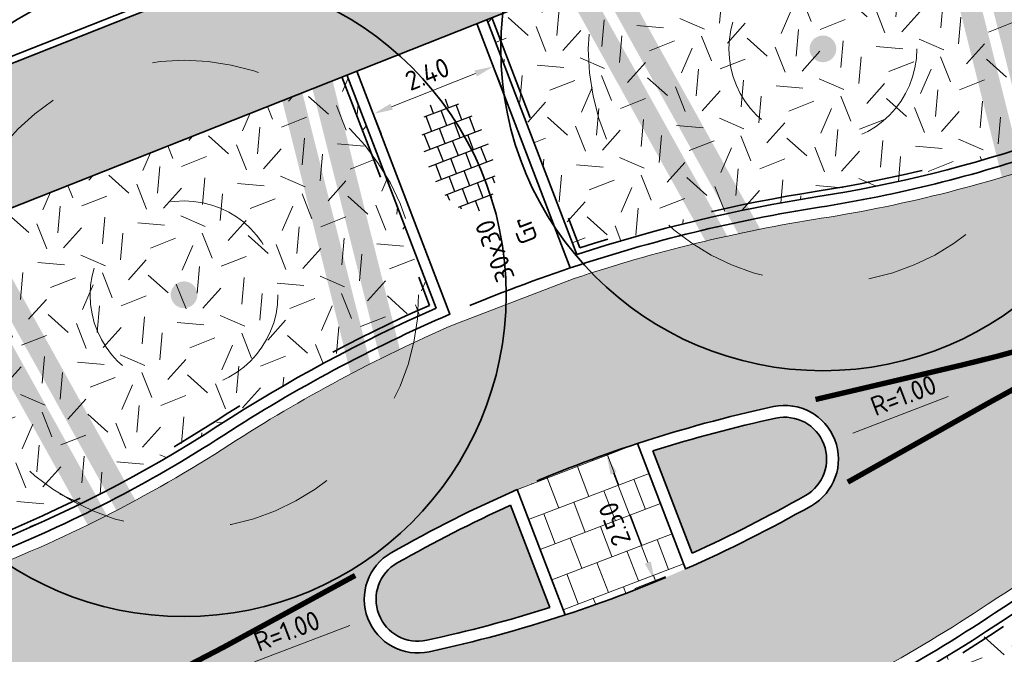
# Model space of a CAD drawing. Header units: metres. Extents: x 126075 to 126745, y 502461 to 502767.
# Tile 29 of 94: x 126595 to 126613, y 502542 to 502554. Entities that reach past the tile are written whole.
import ezdxf
from ezdxf.enums import TextEntityAlignment as Align

# ---------------------------------------------------------------- set-up
doc = ezdxf.new("R2010")
doc.units = ezdxf.units.M
doc.header["$PDSIZE"] = 1
for name, pattern in [('NLCS-HIDDEN', [4, 2, -2]), ('VH-RIJWIELPADBAND-SO', [20, 8, -2, 2, -2, 0, -2, 2, -2]), ('VH-RWSBAND-SO', [24, 10, -2, 2, -2, 2, -2, 2, -2]), ('VH-TROTTOIRBAND_VARIANT01-SO', [20, 10, -2, 2, -2, 2, -2]), ('ZZ-HIDDEN-SO', [4, 2, -2])]:
    doc.linetypes.add(name, pattern=pattern)
doc.layers.get('0').update_dxf_attribs({"linetype": 'CONTINUOUS'})
doc.layers.get('DEFPOINTS').update_dxf_attribs({"linetype": 'CONTINUOUS'})
doc.layers.add('N-GV-GR-BOOM-BESCHERMDEWORTELRUIMTE-GN', color=7, linetype='NLCS-HIDDEN', lineweight=0, plot=False)
doc.layers.add('N-GV-GR-BOOM_SOORT-V', color=7, linetype='CONTINUOUS', lineweight=18, true_color=0x025a01)
for name, color, linetype, lineweight in [('N-WE-GR-BOOM-S', 90, 'CONTINUOUS', 25), ('N-WE-GR-GRAS-A-200', 62, 'CONTINUOUS', 18), ('N-WE-VH-GESLOTENVERHARDING_ASFALT-V', 253, 'CONTINUOUS', 18), ('N-WE-VH-GESLOTENVERHARDING_ASFALT_ROOD-V', 13, 'CONTINUOUS', 18), ('N-WE-VH-GESLOTENVERHARDING_ASFALT_SLIJTLAAG-V', 253, 'CONTINUOUS', 18), ('N-WE-VH-KANTOPSLUITING_BETONRUG-G', 7, 'ZZ-HIDDEN-SO', 35), ('N-WE-VH-KANTOPSLUITING_TROTTOIRBAND_180X200_250-G', 210, 'VH-TROTTOIRBAND_VARIANT01-SO', 35), ('N-WE-VH-KANTOPSLUITING_TROTTOIRBAND_RWS-G', 210, 'VH-RWSBAND-SO', 35), ('N-WE-VH-KANTOPSLUITING_VOORKANTBAND-G', 50, 'CONTINUOUS', 35), ('N-WE-VH-KANTVERHARDING_TEGEL-G', 60, 'CONTINUOUS', 18), ('N-WE-VH-MATERIAALGRENS-G', 7, 'ZZ-HIDDEN-SO', 35), ('N-WE-VH-OPENVERHARDING_TEGEL_300X300_DUN_HALFSTEENS-A-200', 252, 'CONTINUOUS', 18), ('N-WE-VH-OPENVERHARDING_TEGEL_300X300_DUN_HALFSTEENS-S-200', 252, 'CONTINUOUS', 25), ('N-WE-VW-MARKERING_LANGS_STREEP_DOORGETROKKEN-G', 7, 'CONTINUOUS', 13), ('N-XX-GR-BOOM-T25', 7, 'CONTINUOUS', 25), ('N01-WE-VH-KANTOPSLUITING_RIJWIELPADBAND_40 120-G', 10, 'VH-RIJWIELPADBAND-SO', 35), ('X-XX-AL-M', 7, 'CONTINUOUS', 18)]:
    doc.layers.add(name, color=color, linetype=linetype, lineweight=lineweight)
doc.styles.add('NLCS-ISO', font='NLCS-ISO.ttf')
doc.styles.add('NLCS-ISO-M200-T18', font='NLCS-ISO.ttf', dxfattribs={"height": 0.36})
doc.styles.add('NLCS-ISO-M200-T25', font='NLCS-ISO.ttf', dxfattribs={"height": 0.5})
doc.dimstyles.new('NLCS-M200-T18-PIJL_L2_H1', dxfattribs={"dimscale": 0.2, "dimtxt": 2.5, "dimasz": 1.8, "dimexe": 2, "dimexo": 2, "dimgap": 0.7, "dimtad": 1, "dimzin": 0, "dimdsep": 46, "dimtxsty": 'NLCS-ISO-M200-T18', "dimcen": 0, "dimdle": 2, "dimclrd": 256, "dimclre": 256, "dimclrt": 10, "dimadec": 1, "dimazin": 0, "dimtfac": 1, "dimtdec": 3, "dimtofl": 0, "dimtmove": 0, "dimatfit": 3, "dimfxl": 2, "dimfxlon": 1, "dimtfillclr": 256, "dimtolj": 1, "dimtzin": 0, "dimlwd": -1, "dimlwe": -1, "dimarcsym": 0})
pattern_1 = [(21.58014110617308, (126551.914, 502551.3593220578), (1.124203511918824, 2.595412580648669), [0.5, -1.5]), (21.58014110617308, (126552.4955317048, 502552.8797893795), (1.124203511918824, 2.595412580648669), [0.5, -1.5]), (111.5801411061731, (126551.8425192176, 502552.0838153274), (-2.595412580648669, 1.124203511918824), [0.5, -1.5]), (111.5801411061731, (126552.3289808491, 502553.0289899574), (-2.595412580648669, 1.124203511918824), [0.5, -1.5]), (66.58014110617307, (126551.7710384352, 502552.8083085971), (-0.7356045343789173, 1.859808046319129), [0.4999999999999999, -2.328427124]), (156.5801411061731, (126552.9368944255, 502551.7639045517), (-1.859808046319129, -0.7356045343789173), [0.4999999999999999, -2.328427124]), (48.14519230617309, (126552.1582706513, 502552.1011656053), (1.859808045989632, 0.735604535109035), [0.5, -3.972135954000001]), (48.14519230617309, (126552.6273820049, 502553.3620916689), (1.859808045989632, 0.735604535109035), [0.5, -3.972135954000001]), (85.01508992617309, (126553.2158656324, 502551.8742452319), (-0.7356045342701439, 1.859808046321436), [0.5, -3.972135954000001]), (85.01508992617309, (126552.0479299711, 502552.3801368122), (-0.7356045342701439, 1.859808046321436), [0.5, -3.972135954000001]), (85.01508992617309, (126552.8827639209, 502552.1726463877), (-0.7356045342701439, 1.859808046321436), [0.5, -3.972135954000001]), (138.1451923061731, (126551.5094175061, 502552.3822164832), (-0.7356045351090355, 1.859808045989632), [0.5, -3.972135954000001]), (175.0150899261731, (126552.1756209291, 502551.7854141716), (-1.859808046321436, -0.7356045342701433), [0.5, -3.972135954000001])]

# ---------------------------------------------------------------- blocks, each defined once
blk = doc.blocks.new('N-SGR-BOOM_WAAIER_2E')
h = blk.add_hatch(color=256)
h.dxf.hatch_style = 1
edge = h.paths.add_edge_path()
edge.add_arc((4.163336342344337e-17, -5.551115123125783e-17), 0.2493841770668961, 0, 360)
at = {"layer": 'N-GV-GR-BOOM_SOORT-V', "transparency": 33554559}
h = blk.add_hatch(color=256, dxfattribs=at)
h.dxf.hatch_style = 1
h.paths.add_polyline_path([(3.786528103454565, 3.8426406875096), (2.649209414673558, -4.796152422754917), (-2.649209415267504, -4.796152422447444), (-3.786528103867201, 3.842640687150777)], flags=16)
h.paths.add_polyline_path([(4.242640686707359, 4.242640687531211), (2.999999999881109, -5.196152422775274), (-3.000000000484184, -5.196152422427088), (-4.242640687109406, 4.242640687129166)])
h = blk.add_hatch(color=256, dxfattribs=at)
h.dxf.hatch_style = 1
h.paths.add_polyline_path([(3.102359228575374, 3.242640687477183), (2.123023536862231, -4.196152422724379), (-2.123023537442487, -4.196152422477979), (-3.102359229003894, 3.242640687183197)], flags=16)
h.paths.add_polyline_path([(3.558471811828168, 3.642640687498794), (2.473814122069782, -4.596152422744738), (-2.473814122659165, -4.596152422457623), (-3.558471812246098, 3.642640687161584)])
at = {"lineweight": 35}
blk.add_circle((0, 0), 6, dxfattribs=at)
at = {"layer": 'N-GV-GR-BOOM-BESCHERMDEWORTELRUIMTE-GN'}
for radius in [4.370193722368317, 1.75]:
    blk.add_circle((-4.020463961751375e-10, 4.218057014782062e-10), radius, dxfattribs=at)
at = {"layer": 'N-XX-GR-BOOM-T25', "style": 'NLCS-ISO-M200-T25'}
blk.add_attdef('SOORT', text='', height=0.5, dxfattribs=at).set_placement((-4.020463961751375e-10, -2.459902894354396), align=Align.MIDDLE_CENTER)
blk = doc.blocks.new('SVH-TEGEL_300X300_DUN_HALFST-SO')
for p, q in [((-1.499999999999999, -2.863260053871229), (-1.499999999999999, 2.863260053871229)), ((1.110223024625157e-15, -2.975), (1.110223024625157e-15, 2.975)), ((1.500000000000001, -2.863260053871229), (1.500000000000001, 2.863260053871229)), ((-3.614576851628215, 2.25), (-2.999999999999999, 2.25)), ((-2.999999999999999, -2.498230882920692), (-2.999999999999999, 2.498230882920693)), ((-1.499999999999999, 2.25), (0, 2.25)), ((1.5, 2.25), (3, 2.25)), ((3, -2.498230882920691), (3, 2.498230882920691)), ((-4.771312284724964, 1.5), (-4.499999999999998, 1.5)), ((-4.499999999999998, -1.726071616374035), (-4.499999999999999, 1.726071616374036)), ((-2.999999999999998, 1.5), (-1.499999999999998, 1.5)), ((2.220446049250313e-15, 1.5), (1.500000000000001, 1.5)), ((3.000000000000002, 1.5), (4.500000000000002, 1.5)), ((4.500000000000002, -1.726071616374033), (4.5, 1.726071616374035)), ((-5.525, 0), (-4.5, 0)), ((-4.499999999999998, 0.7500000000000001), (-2.999999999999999, 0.7500000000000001)), ((-2.999999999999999, 0), (-1.499999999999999, 0)), ((-1.499999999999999, 0.7500000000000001), (1.110223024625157e-15, 0.7500000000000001)), ((0, 0), (1.500000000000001, 0)), ((1.500000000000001, 0.7500000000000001), (3, 0.7500000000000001)), ((3, 0), (4.500000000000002, 0)), ((4.500000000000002, 0.7500000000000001), (5.346547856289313, 0.7500000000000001)), ((-4.5, -0.7500000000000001), (-3, -0.7500000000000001)), ((-1.5, -0.7500000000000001), (0, -0.7500000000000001)), ((1.499999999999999, -0.7500000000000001), (3, -0.7500000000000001)), ((4.5, -0.7500000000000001), (5.346547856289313, -0.7500000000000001)), ((-4.771312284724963, -1.5), (-4.5, -1.5)), ((-2.999999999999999, -1.5), (-1.499999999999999, -1.5)), ((1.110223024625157e-15, -1.5), (1.500000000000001, -1.5)), ((3, -1.5), (4.500000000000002, -1.5)), ((-3.614576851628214, -2.25), (-2.999999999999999, -2.25)), ((-1.499999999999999, -2.25), (1.110223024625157e-15, -2.25)), ((1.500000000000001, -2.25), (3, -2.25))]:
    blk.add_line(p, q)
at = {"style": 'NLCS-ISO'}
blk.add_attdef('FORMAAT', text='', height=1.8, dxfattribs=at).set_placement((-6.525, 4.607733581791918e-16), align=Align.MIDDLE_RIGHT)
blk.add_attdef('KLEUR', text='', height=1.8, dxfattribs=at).set_placement((6.525, -7.02641101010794e-16), align=Align.MIDDLE_LEFT)
at = {"style": 'NLCS-ISO', "flags": 1}
blk.add_attdef('FUNCTIE', text='', height=1.8, dxfattribs=at).set_placement((-7.110529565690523e-16, -3.975), align=Align.TOP_CENTER)
blk = doc.blocks.new('*D349')
at = {"layer": 'DEFPOINTS', "color": 0, "transparency": 16777216}
for p in [(126610.3426609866, 502546.4938345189), (126609.4086577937, 502546.1365698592)]:
    blk.add_point(p, dxfattribs=at)
at = {"layer": 'X-XX-AL-M', "transparency": 16777216}
blk.add_line((126612.4535082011, 502547.3012526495), (126610.6789021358, 502546.6224497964), dxfattribs=at)
blk.add_solid([(126610.6574662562, 502546.6784899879), (126610.7003380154, 502546.5664096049), (126610.3426609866, 502546.4938345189)], dxfattribs=at)
at = {"layer": 'X-XX-AL-M', "color": 10, "transparency": 16777216, "insert": (126611.620001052, 502547.3250398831), "char_height": 0.36, "attachment_point": 5, "rotation": 20.932304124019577, "style": 'NLCS-ISO-M200-T18'}
blk.add_mtext('\\A1;R=1.00', dxfattribs=at)
blk = doc.blocks.new('*D350')
at = {"layer": 'DEFPOINTS', "color": 0, "transparency": 16777216}
for p in [(126602.5753509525, 502543.5227682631), (126601.6413477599, 502543.1655036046)]:
    blk.add_point(p, dxfattribs=at)
at = {"layer": 'X-XX-AL-M', "transparency": 16777216}
blk.add_line((126599.5305005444, 502542.3580854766), (126601.3051066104, 502543.0368883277), dxfattribs=at)
blk.add_solid([(126601.2836707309, 502543.0929285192), (126601.3265424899, 502542.9808481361), (126601.6413477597, 502543.1655036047)], dxfattribs=at)
at = {"layer": 'X-XX-AL-M', "color": 10, "transparency": 16777216, "insert": (126600.1353583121, 502542.9320602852), "char_height": 0.36, "attachment_point": 5, "rotation": 20.932304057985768, "style": 'NLCS-ISO-M200-T18'}
blk.add_mtext('\\A1;R=1.00', dxfattribs=at)
blk = doc.blocks.new('*D413')
at = {"layer": 'DEFPOINTS', "color": 0, "transparency": 16777216}
for p in [(126606.6656546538, 502546.4273879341), (126606.0923748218, 502546.2081032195), (126607.5599617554, 502544.0893853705)]:
    blk.add_point(p, dxfattribs=at)
at = {"layer": 'X-XX-AL-M', "transparency": 16777216}
for p, q in [((126606.2920533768, 502546.2844820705), (126605.7187735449, 502546.0651973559)), ((126606.8580666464, 502544.2063418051), (126606.2209900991, 502545.8718620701)), ((126607.1863604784, 502543.9464795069), (126606.6130806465, 502543.7271947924))]:
    blk.add_line(p, q, dxfattribs=at)
for points in [[(126606.1649499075, 502545.8504261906), (126606.2770302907, 502545.8932979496), (126606.092374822, 502546.2081032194)], [(126606.8020264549, 502544.1849059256), (126606.914106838, 502544.2277776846), (126606.9866819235, 502543.8701006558)]]:
    blk.add_solid(points, dxfattribs=at)
at = {"layer": 'X-XX-AL-M', "color": 10, "transparency": 16777216, "insert": (126606.240647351, 502544.9247772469), "char_height": 0.36, "attachment_point": 5, "rotation": 110.93230407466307, "style": 'NLCS-ISO-M200-T18'}
blk.add_mtext('\\A1;2.50', dxfattribs=at)
blk = doc.blocks.new('*D414')
at = {"layer": 'DEFPOINTS', "color": 0, "transparency": 16777216}
for p in [(126603.7248603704, 502554.1155574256), (126603.985326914, 502553.4580507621), (126601.4902257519, 502553.2303229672)]:
    blk.add_point(p, dxfattribs=at)
at = {"layer": 'X-XX-AL-M', "transparency": 16777216}
for p, q in [((126603.872179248, 502553.7436741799), (126604.1326457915, 502553.0861675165)), ((126602.0853872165, 502552.7054032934), (126603.650631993, 502553.3254637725)), ((126601.6375446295, 502552.8584397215), (126601.898011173, 502552.200933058))]:
    blk.add_line(p, q, dxfattribs=at)
for points in [[(126603.6285341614, 502553.3812462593), (126603.6727298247, 502553.2696812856), (126603.985326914, 502553.4580507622)], [(126602.0632893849, 502552.7611857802), (126602.1074850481, 502552.6496208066), (126601.7506922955, 502552.5728163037)]]:
    blk.add_solid(points, dxfattribs=at)
at = {"layer": 'X-XX-AL-M', "color": 10, "transparency": 16777216, "insert": (126602.7501545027, 502553.3129401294), "char_height": 0.36, "attachment_point": 5, "rotation": 21.610639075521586, "style": 'NLCS-ISO-M200-T18'}
blk.add_mtext('\\A1;2.40', dxfattribs=at)

msp = doc.modelspace()

# ---------------------------------------------------------------- hatches: boundary and pattern name
at = {"layer": 'N-WE-GR-GRAS-A-200', "transparency": 33554559}
h = msp.add_hatch(dxfattribs=at)
h.set_pattern_fill('AGR-GRAS_02-SO', color=256, scale=0.2, pattern_type=2)
h.set_pattern_definition(pattern_1)
edge = h.paths.add_edge_path()
edge.add_line((126615.223900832, 502557.8800698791), (126614.2987920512, 502557.7085141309))
edge.add_arc((126621.1842123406, 502520.5303223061), 37.81040808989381, 100.4923262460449, 110.6146892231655)
edge.add_line((126607.8718626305, 502555.9197035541), (126603.8546616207, 502554.3283182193))
edge.add_line((126603.8546616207, 502554.3283182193), (126605.5324874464, 502549.9496556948))
edge.add_arc((126614.4661721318, 502522.6755053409), 28.69999999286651, 98.90126291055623, 108.1362783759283, ccw=False)
edge.add_arc((126606.1880014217, 502575.5311756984), 24.80000000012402, 278.9012629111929, 289.0176571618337)
edge.add_line((126614.2693176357, 502552.0848043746), (126614.2679539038, 502552.0889182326))
edge.add_line((126614.2679539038, 502552.0889182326), (126614.5690011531, 502552.1887145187))
edge.add_line((126614.5690011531, 502552.1887145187), (126614.7113070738, 502552.4721537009))
edge.add_line((126614.7113070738, 502552.4721537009), (126616.0421648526, 502555.1229024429))
edge.add_line((126616.0421648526, 502555.1229024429), (126615.223900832, 502557.8800698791))
h = msp.add_hatch(dxfattribs=at)
h.set_pattern_fill('AGR-GRAS_02-SO', color=256, scale=0.2, pattern_type=2)
h.set_pattern_definition(pattern_1)
edge = h.paths.add_edge_path()
edge.add_line((126601.2512964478, 502553.2970137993), (126584.9647552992, 502546.8452174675))
edge.add_line((126584.9647552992, 502546.8452174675), (126586.059735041, 502544.0812354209))
edge.add_line((126586.059735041, 502544.0812354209), (126591.0502306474, 502546.058275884))
edge.add_line((126591.0502306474, 502546.058275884), (126591.1975554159, 502545.6863949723))
edge.add_line((126591.1975554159, 502545.6863949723), (126591.5030499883, 502545.5542687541))
edge.add_line((126591.5030499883, 502545.5542687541), (126594.1959682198, 502544.3895832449))
edge.add_line((126594.1959682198, 502544.3895832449), (126594.4908300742, 502544.5063960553))
edge.add_arc((126585.3566944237, 502567.563012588), 24.80000000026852, 291.6115467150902, 302.9633452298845)
edge.add_arc((126614.4661721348, 502522.6755053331), 28.70000000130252, 113.72832976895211, 122.96334523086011, ccw=False)
edge.add_line((126602.9172785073, 502548.9493146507), (126601.2512964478, 502553.2970137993))
h = msp.add_hatch(dxfattribs=at)
h.set_pattern_fill('AGR-GRAS_02-SO', color=256, scale=0.2, pattern_type=2)
h.set_pattern_definition(pattern_1)
edge = h.paths.add_edge_path()
edge.add_line((126609.0667302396, 502540.710023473), (126609.5639533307, 502539.4206616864))
edge.add_arc((126597.547614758, 502566.9089793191), 29.99999998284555, 293.612229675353, 298.4515669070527)
edge.add_arc((126635.6227583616, 502496.6417050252), 49.91999999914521, 111.6936099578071, 118.4515669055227, ccw=False)
edge.add_line((126617.1701732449, 502543.0260612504), (126620.2584971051, 502544.2546556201))
edge.add_arc((126630.3941117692, 502518.7767099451), 27.42000000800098, 104.35716334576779, 111.6936099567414, ccw=False)
edge.add_line((126623.5948932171, 502545.3403510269), (126628.7427438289, 502546.657992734))
edge.add_line((126628.7427438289, 502546.657992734), (126628.3176774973, 502548.1244037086))
edge.add_line((126628.3176774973, 502548.1244037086), (126628.1535230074, 502548.7013668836))
edge.add_arc((126689.911410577, 502332.5509486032), 224.7999999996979, 105.9455491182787, 108.2810165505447)
edge.add_arc((126627.1758362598, 502522.4568403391), 24.7999999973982, 108.2810165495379, 123.6663094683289)
edge.add_arc((126597.5178366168, 502566.9838327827), 28.69999999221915, 293.72832976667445, 303.666309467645, ccw=False)
at = {"layer": 'N-WE-VH-GESLOTENVERHARDING_ASFALT-V'}
h = msp.add_hatch(color=256, dxfattribs=at)
h.dxf.hatch_style = 1
edge = h.paths.add_edge_path(flags=16)
edge.add_arc((126597.5178366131, 502566.9838327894), 24.99999999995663, 282.1651217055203, 288.1810494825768)
edge.add_arc((126597.5178366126, 502566.9838327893), 25.00000000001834, 288.1810494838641, 293.6835586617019)
edge.add_arc((126597.5178366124, 502566.9838327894), 25.00000000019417, 293.6835586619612, 299.6994864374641)
edge.add_arc((126609.4086577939, 502546.1365698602), 1.000000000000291, 299.6994864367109, 462.1651217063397)
edge.add_arc((126614.4661721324, 502522.6755053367), 24.999999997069, 102.1651217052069, 108.1810494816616)
edge.add_arc((126614.466172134, 502522.6755053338), 25.00000000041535, 108.1810494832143, 113.683558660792)
edge.add_arc((126614.466172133, 502522.675505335), 24.99999999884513, 113.683558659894, 119.6994864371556)
edge.add_arc((126602.5753509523, 502543.5227682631), 1.000000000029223, 119.6994864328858, 282.1651217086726)
edge = h.paths.add_edge_path(flags=16)
edge.add_line((126520.5810116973, 502507.4817281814), (126528.4824387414, 502510.6159450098))
edge.add_line((126528.4824387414, 502510.6159450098), (126529.7991632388, 502511.137580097))
edge.add_arc((126529.4308513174, 502512.0672823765), 0.9999999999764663, 291.6115467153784, 382.9269713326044)
edge.add_line((126530.3518534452, 502512.456839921), (126529.9621932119, 502513.3780848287))
edge.add_arc((126529.041191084, 502512.9885272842), 1.00000000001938, 22.92697133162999, 111.6115467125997)
edge.add_line((126528.6728791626, 502513.9182295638), (126527.3775029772, 502513.4050518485))
edge.add_line((126527.3775029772, 502513.4050518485), (126519.4759377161, 502510.2708350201))
edge.add_line((126519.4759377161, 502510.2708350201), (126512.9248190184, 502507.6755363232))
edge.add_arc((126513.2931309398, 502506.7458340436), 1.000000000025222, 111.6115467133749, 201.8333718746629)
edge.add_line((126512.3648615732, 502506.3739254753), (126512.7367729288, 502505.4456491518))
edge.add_arc((126513.6650422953, 502505.81755772), 0.9999999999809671, 201.8333718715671, 291.6115467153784)
edge.add_line((126514.0333542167, 502504.8878554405), (126520.5808734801, 502507.4817281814))
edge.add_line((126520.5808734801, 502507.4817281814), (126520.5810116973, 502507.4817281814))
edge = h.paths.add_edge_path()
edge.add_line((126517.4702753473, 502515.3335787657), (126517.99592961, 502514.0067089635))
edge.add_arc((126515.5597342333, 502521.6267451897), 8.000000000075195, 213.100814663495, 287.7295542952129, ccw=False)
edge.add_line((126508.8580466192, 502517.2578342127), (126510.3449332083, 502517.8928730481))
edge.add_arc((126518.8918056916, 502530.4897623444), 15.22270177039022, 212.7818433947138, 235.84347189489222, ccw=False)
edge.add_line((126506.0934984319, 502522.2475550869), (126516.3901282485, 502491.7833219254))
edge.add_line((126516.3901282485, 502491.7833219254), (126516.7697807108, 502491.9333434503))
edge.add_line((126516.7697807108, 502491.9333434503), (126516.3394223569, 502493.1008467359))
edge.add_arc((126523.8456967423, 502495.8677664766), 8.000000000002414, 111.61154671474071, 200.2346055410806, ccw=False)
edge.add_line((126520.8992013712, 502503.3053847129), (126522.0541211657, 502503.7629190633))
edge.add_line((126522.0541211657, 502503.7629190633), (126522.3690538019, 502502.9679581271))
edge.add_arc((126532.7772465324, 502491.8768074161), 15.21000000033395, 112.48962595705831, 133.180527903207, ccw=False)
edge.add_line((126526.9591759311, 502505.9300687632), (126529.8588672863, 502507.1305451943))
edge.add_line((126529.8588672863, 502507.1305451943), (126546.3453798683, 502516.7143279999))
edge.add_arc((126613.7472824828, 502397.6267446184), 136.8388431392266, 112.92576721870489, 119.50925268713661, ccw=False)
edge.add_line((126560.4433273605, 502523.6567305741), (126595.6157548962, 502537.4335116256))
edge.add_arc((126604.9008984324, 502513.9957171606), 25.20999999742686, 97.93309799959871, 111.61154671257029, ccw=False)
edge.add_arc((126597.0545661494, 502569.4643405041), 30.81092509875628, 278.1481515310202, 287.8648255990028)
edge.add_line((126606.5065065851, 502540.1390284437), (126608.7316956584, 502541.0112806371))
edge.add_arc((126597.5178366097, 502566.9838327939), 28.29000000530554, 293.3526620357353, 303.6663094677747)
edge.add_arc((126627.1758362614, 502522.4568403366), 25.21000000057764, 108.27614285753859, 123.666309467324, ccw=False)
edge.add_line((126619.2700533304, 502546.3951505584), (126628.0383361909, 502549.0948627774))
edge.add_arc((126689.9114105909, 502332.5509485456), 225.2100000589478, 102.11259845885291, 105.9462238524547, ccw=False)
edge.add_arc((126689.9269624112, 502332.4690190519), 225.2933688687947, 97.1708774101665, 102.11209339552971, ccw=False)
edge.add_arc((126689.9112641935, 502332.5527134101), 225.2083696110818, 92.3144128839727, 97.16957279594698, ccw=False)
edge.add_arc((126689.9202429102, 502332.0111495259), 225.7498546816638, 90.48797407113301, 92.31113917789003, ccw=False)
edge.add_line((126687.9976101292, 502557.7528168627), (126705.12544268, 502557.8983715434))
edge.add_line((126705.12544268, 502557.8983715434), (126705.0780247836, 502563.4781700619))
edge.add_line((126705.0780247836, 502563.4781700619), (126671.8879248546, 502563.1961160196))
edge.add_arc((126672.584702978, 502463.3761940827), 99.82235378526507, 90.39993817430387, 97.54443862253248)
edge.add_arc((126689.9114107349, 502332.5509482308), 231.7900004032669, 97.54443863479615, 108.9131759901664)
edge.add_arc((126606.1021073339, 502575.9406617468), 25.62785397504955, 278.9493136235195, 289.7927084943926, ccw=False)
edge.add_arc((126614.462157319, 502522.6955870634), 28.2695389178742, 98.8995344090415, 108.5153692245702)
edge.add_line((126605.4849100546, 502549.5018524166), (126603.2485715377, 502548.6464327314))
edge.add_arc((126614.6902553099, 502522.2917116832), 28.73122776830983, 113.46767581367, 122.9296570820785)
edge.add_arc((126585.2137033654, 502567.8038515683), 25.49258610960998, 290.8007830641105, 302.9296571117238, ccw=False)
edge.add_line((126594.2666238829, 502543.9728512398), (126545.4605844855, 502524.641516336))
edge.add_line((126545.4605844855, 502524.641516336), (126524.5884510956, 502516.3731451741))
edge.add_arc((126518.8918056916, 502530.4897623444), 15.22270177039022, 264.64178361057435, 291.9761364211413, ccw=False)
at = {"layer": 'N-WE-VH-GESLOTENVERHARDING_ASFALT_ROOD-V', "transparency": 33554687}
h = msp.add_hatch(color=256, dxfattribs=at)
h.dxf.hatch_style = 1
edge = h.paths.add_edge_path()
edge.add_line((126705.0526162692, 502566.4680621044), (126686.1013360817, 502566.3070115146))
edge.add_arc((126686.08434042, 502568.3069393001), 1.999999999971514, 237.83776601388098, 270.4868957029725, ccw=False)
edge.add_arc((126671.6691581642, 502545.3825217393), 25.07999999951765, 57.83776602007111, 100.5058062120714)
edge.add_line((126667.0961922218, 502570.0420915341), (126613.82071795, 502560.1624816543))
edge.add_arc((126621.1141245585, 502520.8330242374), 40.00000000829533, 100.5058062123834, 111.6146098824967)
edge.add_line((126606.379659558, 502558.0203277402), (126517.4671982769, 502522.791165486))
edge.add_arc((126515.6253901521, 502527.4395784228), 4.99999999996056, 200.6859554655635, 291.614609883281, ccw=False)
edge.add_line((126510.9477369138, 502525.673350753), (126510.5322704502, 502526.7736664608))
edge.add_line((126510.5322704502, 502526.7736664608), (126508.1934438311, 502525.8905526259))
edge.add_line((126508.1934438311, 502525.8905526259), (126508.6371736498, 502524.7153846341))
edge.add_arc((126515.653653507, 502527.3647261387), 7.499999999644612, 200.6859554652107, 236.4990763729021)
edge.add_line((126511.5140252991, 502521.1106492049), (126508.3837062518, 502519.7737118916))
edge.add_arc((126518.8931373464, 502530.4766020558), 14.99999999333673, 225.5225303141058, 236.3339648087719)
edge.add_line((126510.5778701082, 502517.9923587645), (126512.7391148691, 502518.9154112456))
edge.add_arc((126513.9174258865, 502516.1565014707), 2.999999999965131, 21.61154671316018, 113.12698819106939, ccw=False)
edge.add_line((126516.7065327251, 502517.2614372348), (126517.3834410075, 502515.5527682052))
edge.add_arc((126518.8931373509, 502530.4766020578), 14.99999999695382, 264.223604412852, 280.4104703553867)
edge.add_line((126521.6036205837, 502515.7235250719), (126520.2733670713, 502519.0576898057))
edge.add_arc((126522.1309753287, 502519.7988319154), 2.00000001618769, 111.6035442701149, 201.7508398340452, ccw=False)
edge.add_line((126521.3946111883, 502521.658339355), (126532.9620685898, 502526.2339747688))
edge.add_line((126532.9620685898, 502526.2339747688), (126538.5399093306, 502528.4543480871))
edge.add_line((126538.5399093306, 502528.4543480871), (126607.3005636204, 502555.6961212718))
edge.add_arc((126621.114124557, 502520.8330242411), 37.50000000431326, 100.50580621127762, 111.6146098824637, ccw=False)
edge.add_line((126614.276555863, 502557.7043905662), (126667.5520301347, 502567.5840004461))
edge.add_arc((126671.6691581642, 502545.3825217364), 22.58000000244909, 83.98553518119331, 100.50580621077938, ccw=False)
edge.add_arc((126671.9267641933, 502546.4689322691), 21.47304967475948, 56.17771154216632, 84.36537728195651, ccw=False)
edge.add_line((126683.8790680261, 502564.3080548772), (126683.8841667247, 502563.7080765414))
edge.add_line((126683.8841667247, 502563.7080765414), (126705.0745406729, 502563.8881552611))
edge.add_line((126705.0745406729, 502563.8881552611), (126705.0526162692, 502566.4680621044))
h = msp.add_hatch(color=256, dxfattribs=at)
h.dxf.hatch_style = 1
edge = h.paths.add_edge_path()
edge.add_line((126686.9932172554, 502554.7493315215), (126705.1503951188, 502554.9084755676))
edge.add_line((126705.1503951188, 502554.9084755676), (126705.1289267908, 502557.4883863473))
edge.add_line((126705.1289267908, 502557.4883863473), (126688.0010981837, 502557.3428317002))
edge.add_arc((126690.450111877, 502332.5561647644), 224.8000073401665, 90.6242033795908, 90.88314187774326)
edge.add_arc((126689.2854505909, 502352.9574249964), 204.3849873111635, 90.64483721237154, 92.3698663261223)
edge.add_line((126680.8340950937, 502557.1676050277), (126680.8583171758, 502556.5682336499))
edge.add_line((126680.8583171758, 502556.5682336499), (126680.3587476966, 502556.547486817))
edge.add_line((126680.3587476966, 502556.547486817), (126679.8592256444, 502556.5256259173))
edge.add_line((126679.8592256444, 502556.5256259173), (126679.3597535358, 502556.5026510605))
edge.add_line((126679.3597535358, 502556.5026510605), (126678.8603339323, 502556.4785623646))
edge.add_line((126678.8603339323, 502556.4785623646), (126678.3609692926, 502556.4533599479))
edge.add_line((126678.3609692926, 502556.4533599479), (126677.8616621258, 502556.4270439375))
edge.add_line((126677.8616621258, 502556.4270439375), (126677.3624148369, 502556.3996144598))
edge.add_line((126677.3624148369, 502556.3996144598), (126676.8632299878, 502556.3710716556))
edge.add_line((126676.8632299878, 502556.3710716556), (126676.3641100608, 502556.3414156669))
edge.add_line((126676.3641100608, 502556.3414156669), (126675.8650574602, 502556.3106466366))
edge.add_line((126675.8650574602, 502556.3106466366), (126675.3660747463, 502556.2787647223))
edge.add_line((126675.3660747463, 502556.2787647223), (126674.8671643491, 502556.2457700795))
edge.add_line((126674.8671643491, 502556.2457700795), (126674.3683288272, 502556.2116628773))
edge.add_line((126674.3683288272, 502556.2116628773), (126673.8695705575, 502556.1764432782))
edge.add_line((126673.8695705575, 502556.1764432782), (126673.3708921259, 502556.140111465))
edge.add_line((126673.3708921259, 502556.140111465), (126672.8722959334, 502556.1026676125))
edge.add_line((126672.8722959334, 502556.1026676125), (126672.3737844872, 502556.0641119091))
edge.add_line((126672.3737844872, 502556.0641119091), (126671.8753602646, 502556.0244445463))
edge.add_line((126671.8753602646, 502556.0244445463), (126671.3770257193, 502555.9836657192))
edge.add_line((126671.3770257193, 502555.9836657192), (126670.8787834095, 502555.9417756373))
edge.add_line((126670.8787834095, 502555.9417756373), (126670.380635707, 502555.8987745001))
edge.add_line((126670.380635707, 502555.8987745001), (126669.8825851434, 502555.8546625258))
edge.add_line((126669.8825851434, 502555.8546625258), (126669.3846342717, 502555.8094399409))
edge.add_line((126669.3846342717, 502555.8094399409), (126668.8867854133, 502555.7631069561))
edge.add_line((126668.8867854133, 502555.7631069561), (126668.3890411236, 502555.7156638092))
edge.add_line((126668.3890411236, 502555.7156638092), (126667.8914039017, 502555.6671107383))
edge.add_line((126667.8914039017, 502555.6671107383), (126667.3938762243, 502555.6174479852))
edge.add_line((126667.3938762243, 502555.6174479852), (126666.8964604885, 502555.5666757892))
edge.add_line((126666.8964604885, 502555.5666757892), (126666.3991592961, 502555.5147944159))
edge.add_line((126666.3991592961, 502555.5147944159), (126665.9019749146, 502555.4618041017))
edge.add_line((126665.9019749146, 502555.4618041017), (126665.4049100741, 502555.4077051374))
edge.add_line((126665.4049100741, 502555.4077051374), (126664.9079670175, 502555.3524977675))
edge.add_line((126664.9079670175, 502555.3524977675), (126664.4111483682, 502555.2961822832))
edge.add_line((126664.4111483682, 502555.2961822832), (126663.9144565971, 502555.2387589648))
edge.add_line((126663.9144565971, 502555.2387589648), (126663.4178939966, 502555.1802280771))
edge.add_line((126663.4178939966, 502555.1802280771), (126662.9214632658, 502555.1205899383))
edge.add_line((126662.9214632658, 502555.1205899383), (126662.4251667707, 502555.0598448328))
edge.add_line((126662.4251667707, 502555.0598448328), (126661.9290070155, 502554.9979930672))
edge.add_line((126661.9290070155, 502554.9979930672), (126661.4110348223, 502554.9340574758))
edge.add_arc((126664.1096812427, 502537.4942988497), 17.64731915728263, 98.79624331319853, 104.4663793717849)
edge.add_line((126659.7011716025, 502554.5820990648), (126643.0320242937, 502550.3154710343))
edge.add_line((126643.0320242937, 502550.3154710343), (126628.7427438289, 502546.657992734))
edge.add_line((126628.7427438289, 502546.657992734), (126625.1004993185, 502545.72572534))
edge.add_arc((126629.8663994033, 502527.1059886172), 19.21999998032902, 104.3571633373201, 111.6936099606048)
edge.add_line((126622.7618584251, 502544.9647090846), (126617.2882697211, 502542.7872106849))
edge.add_arc((126210.895717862, 503581.4162511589), 1115.30497619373, 290.4018241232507, 291.36930631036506, ccw=False)
edge.add_line((126599.6931375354, 502536.0733617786), (126571.5444910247, 502524.8752911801))
edge.add_arc((126609.4033405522, 502429.709310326), 102.4199999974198, 111.6936099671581, 116.0361342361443)
edge.add_arc((126609.4033405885, 502429.7093102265), 102.4200001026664, 116.0361342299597, 120.1698863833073)
edge.add_line((126557.9305687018, 502518.25540091), (126553.0946039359, 502515.4442038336))
edge.add_line((126553.0946039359, 502515.4442038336), (126531.4575352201, 502502.8663486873))
edge.add_line((126531.4575352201, 502502.8663486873), (126529.6368008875, 502501.8079367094))
edge.add_arc((126528.6214710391, 502503.5311040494), 2.000050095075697, 201.7514972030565, 300.5075707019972, ccw=False)
edge.add_line((126526.7638247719, 502502.7899220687), (126525.8166204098, 502505.1640074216))
edge.add_arc((126532.7772465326, 502491.876807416), 15.00000000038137, 117.6482228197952, 133.4979649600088)
edge.add_line((126522.4523143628, 502502.7577897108), (126523.3795696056, 502500.4171885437))
edge.add_arc((126520.5904627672, 502499.3122527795), 2.999999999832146, -38.92423144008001, 21.611546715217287, ccw=False)
edge.add_arc((126528.7592265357, 502492.7151853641), 7.499999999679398, 141.075768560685, 162.0602522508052)
edge.add_arc((126518.7697265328, 502495.9493606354), 3.000000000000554, 291.5616960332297, 342.0602522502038, ccw=False)
edge.add_line((126519.8722351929, 502493.1592934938), (126517.7842219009, 502492.3342048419))
edge.add_arc((126532.7772465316, 502491.8768074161), 14.99999999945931, 178.2525996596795, 188.3220407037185)
edge.add_line((126517.9351937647, 502489.7057547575), (126521.4369095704, 502491.0894748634))
edge.add_arc((126627.1512272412, 502513.1911271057), 107.9999999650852, 191.8087142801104, 194.0628541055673)
edge.add_arc((126627.151227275, 502513.1911271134), 107.9999999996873, 194.0628541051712, 201.0451295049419)
edge.add_line((126526.3550578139, 502474.4079835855), (126529.4166157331, 502475.5880898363))
edge.add_arc((126637.5669915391, 502516.5198728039), 115.6369951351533, 194.4038615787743, 200.7302018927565, ccw=False)
edge.add_line((126525.5648836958, 502487.7545728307), (126524.6489251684, 502492.100619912))
edge.add_arc((126529.6882223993, 502493.1626855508), 5.150000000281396, 120.16988638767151, 191.901297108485, ccw=False)
edge.add_line((126527.1000094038, 502497.6150617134), (126527.1753942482, 502497.4853808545))
edge.add_line((126527.1753942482, 502497.4853808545), (126559.1869827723, 502516.0940532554))
edge.add_arc((126609.4033404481, 502429.7093104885), 99.91999980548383, 116.5752063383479, 120.1698863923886, ccw=False)
edge.add_arc((126610.5218977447, 502427.2127677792), 102.6532550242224, 111.7586366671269, 116.5101796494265, ccw=False)
edge.add_line((126572.4685988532, 502522.5523566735), (126600.6361754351, 502533.757958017))
edge.add_arc((126732.2782878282, 502215.1048941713), 344.7744492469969, 109.3218369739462, 112.4465230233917, ccw=False)
edge.add_line((126618.2013602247, 502540.4598932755), (126623.6859662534, 502542.6417745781))
edge.add_arc((126629.8663994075, 502527.1059886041), 16.71999999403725, 104.3571633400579, 111.69360995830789, ccw=False)
edge.add_line((126625.7204134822, 502543.3038032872), (126660.3210857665, 502552.1601770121))
edge.add_arc((126664.4422751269, 502536.0592392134), 16.61999999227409, 96.54066146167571, 104.3571633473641, ccw=False)
edge.add_arc((126681.7503842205, 502422.7882086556), 131.1955721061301, 90.4080947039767, 98.41581263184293, ccw=False)
edge.add_arc((126680.1155586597, 502571.5464959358), 17.58000000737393, 272.2832458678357, 282.614133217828)
edge.add_arc((126687.2130375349, 502539.8309509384), 14.92000000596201, 90.84418431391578, 102.61413321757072, ccw=False)
at = {"layer": 'N-WE-VH-GESLOTENVERHARDING_ASFALT_SLIJTLAAG-V', "transparency": 33554559}
h = msp.add_hatch(color=256, dxfattribs=at)
h.dxf.hatch_style = 1
edge = h.paths.add_edge_path()
edge.add_arc((126614.4661721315, 502522.675505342), 24.77999999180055, 102.1651217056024, 107.647211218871)
edge.add_line((126606.9539860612, 502546.2893881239), (126607.6825917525, 502544.3845816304))
edge.add_arc((126597.5178366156, 502566.9838327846), 24.77999999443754, 294.217396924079, 299.6994864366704)
edge.add_arc((126609.408657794, 502546.1365698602), 0.7800000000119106, 299.6994864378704, 462.1651217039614)
h = msp.add_hatch(color=256, dxfattribs=at)
h.dxf.hatch_style = 1
edge = h.paths.add_edge_path()
edge.add_arc((126597.5178366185, 502566.9838327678), 24.77999997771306, 282.1651217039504, 287.6472112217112)
edge.add_line((126605.0300226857, 502543.3699499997), (126604.3014169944, 502545.2747564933))
edge.add_arc((126614.4661721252, 502522.6755053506), 24.77999998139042, 114.2173969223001, 119.6994864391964)
edge.add_arc((126602.5753509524, 502543.5227682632), 0.7799999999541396, 119.6994864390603, 282.1651217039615)
at = {"layer": 'N-WE-VH-OPENVERHARDING_TEGEL_300X300_DUN_HALFSTEENS-A-200', "transparency": 33554559}
h = msp.add_hatch(dxfattribs=at)
h.set_pattern_fill('AVH-TEGEL_300X300_HALFST-SO', color=256, scale=0.2, pattern_type=2)
h.set_pattern_definition([(290.9323040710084, (126604.4240469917, 502545.5699527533), (0.494559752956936, -0.4532225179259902), [0.6, -0.6]), (20.93230407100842, (126604.4240469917, 502545.5699527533), (-0.2143587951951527, 0.5604019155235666), [])])
h.paths.add_polyline_path([(126606.6656546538, 502546.4273879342, 0.02401383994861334), (126604.4240469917, 502545.5699527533), (126605.3183540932, 502543.2319501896, 0.02401383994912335), (126607.5599617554, 502544.0893853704)])

# ---------------------------------------------------------------- linework, layer by layer
at = {"layer": 'N-WE-VH-KANTOPSLUITING_BETONRUG-G'}
for points in [[(126603.950198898, 502554.3661646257), (126605.5919198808, 502550.0741849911, -0.03948909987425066), (126610.0098858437, 502551.1286512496, 0.04414660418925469), (126614.2345703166, 502552.1786013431, -0.0002991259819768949), (126614.4974097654, 502552.2689917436), (126615.9713700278, 502555.2047662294, -4.69107745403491e-05), (126616.0131507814, 502555.2186366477, -4.69107745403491e-05)], [(126601.1608790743, 502553.261195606), (126602.7899103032, 502549.0023910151, 0.03948909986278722), (126598.7960233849, 502546.8392475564, -0.04957211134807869), (126594.4539988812, 502544.5993662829), (126594.197646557, 502544.4978094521), (126591.2752696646, 502545.7617356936), (126591.1063696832, 502546.1880773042), (126586.0229038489, 502544.1742056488)], [(126628.6493280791, 502546.6306452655), (126628.0815256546, 502548.5767695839, 0.01007563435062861), (126619.4279928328, 502545.9102179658, 0.0672320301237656), (126613.4832644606, 502543.0141620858, -0.04256152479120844), (126609.1940984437, 502540.6569471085), (126609.5217382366, 502539.8003927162)]]:
    msp.add_lwpolyline(points, format="xyb", dxfattribs=at)
at = {"layer": 'N-WE-VH-KANTOPSLUITING_TROTTOIRBAND_180X200_250-G'}
for points in [[(126603.8572215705, 502554.329332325), (126605.5324874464, 502549.9496556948, -0.04031718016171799), (126610.02535906, 502551.0298556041, 0.04414660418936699), (126614.2671475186, 502552.0840565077, -0.0003430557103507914), (126614.5684669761, 502552.1876505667), (126616.0421648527, 502555.1229024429, -0.04723212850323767), (126659.1244517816, 502565.0312773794, -0.01072877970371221), (126663.4964927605, 502565.5150307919), (126666.035565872, 502563.3943592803, -0.01422029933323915), (126671.7300228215, 502563.6047889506), (126671.8846000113, 502563.6061025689)], [(126601.2538564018, 502553.2980279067), (126602.9172785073, 502548.9493146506, 0.04031718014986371), (126598.8504336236, 502546.7553456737, -0.04957211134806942), (126594.4908300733, 502544.5063960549), (126594.1959682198, 502544.3895832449), (126591.1975554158, 502545.6863949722), (126546.529372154, 502527.9905962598), (126545.2325604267, 502524.9921834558), (126542.9853237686, 502524.1019156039)], [(126609.4289596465, 502539.7630408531), (126609.0667302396, 502540.710023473, 0.04338981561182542), (126613.4278289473, 502543.0973901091, -0.06723203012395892), (126619.3966250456, 502546.0051709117, -0.01019075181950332), (126628.1535230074, 502548.7013668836)]]:
    msp.add_lwpolyline(points, format="xyb", dxfattribs=at)
at = {"layer": 'N-WE-VH-KANTOPSLUITING_TROTTOIRBAND_RWS-G', "flags": 128}
for points in [[(126609.2442885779, 502546.8990544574, 0.02392469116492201), (126606.9539860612, 502546.2893881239), (126607.6825917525, 502544.3845816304, 0.02392469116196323), (126609.7951094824, 502545.459033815, 0.8576005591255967)], [(126602.7397201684, 502542.760283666, 0.02392469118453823), (126605.0300226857, 502543.3699499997), (126604.3014169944, 502545.2747564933, 0.02392469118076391), (126602.188899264, 502544.2003043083, 0.8576005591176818)]]:
    msp.add_lwpolyline(points, format="xyb", close=True, dxfattribs=at)
at = {"layer": 'N-WE-VH-KANTOPSLUITING_VOORKANTBAND-G', "flags": 128}
for points in [[(126510.5322704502, 502526.7736664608), (126510.9477369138, 502525.6733507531, 0.4189688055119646), (126517.4671982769, 502522.791165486), (126606.3796595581, 502558.0203277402, -0.04850929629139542), (126613.8207179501, 502560.1624816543), (126667.0961922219, 502570.0420915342, -0.1883556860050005), (126685.0197036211, 502566.613850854, 0.1434302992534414), (126686.1013360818, 502566.3070115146), (126705.0526162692, 502566.4680621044)], [(126524.4439937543, 502525.5555323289), (126606.3796595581, 502558.0203277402, -0.04850929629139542), (126613.8207179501, 502560.1624816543), (126667.0961922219, 502570.0420915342, -0.1883556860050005), (126685.0197036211, 502566.613850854, 0.1434302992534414), (126686.1013360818, 502566.3070115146), (126705.0526162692, 502566.4680621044)], [(126673.9483605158, 502566.278705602, 0.08602247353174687), (126674.4862707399, 502567.1508499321, 0.497026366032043), (126674.075413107, 502567.8339434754, 0.0724939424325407), (126667.566616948, 502567.5867054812), (126614.2987920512, 502557.7085141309, 0.04418380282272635), (126607.8730790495, 502555.9201854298), (126538.5399093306, 502528.4543480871), (126539.1147485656, 502527.0215022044, 0.1977226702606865), (126540.7078782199, 502525.3856929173), (126542.5670772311, 502524.5815904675)], [(126603.6712669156, 502554.2556677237), (126605.4139628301, 502549.6997075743, -0.04199054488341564), (126610.0563054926, 502550.8322643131, 0.04414660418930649), (126614.3323019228, 502551.8949668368, -0.0004310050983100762), (126614.7105675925, 502552.0249407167), (126616.1837405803, 502554.9591471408, -0.04714231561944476), (126659.1495161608, 502564.8328505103, -0.0105295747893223), (126663.4318318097, 502565.30845386), (126665.9688137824, 502563.1895288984, -0.01442031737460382), (126671.7317223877, 502563.404796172), (126705.0762402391, 502563.6881624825)], [(126609.24336068, 502539.6884463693), (126608.8116535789, 502540.8170657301, 0.04506361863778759), (126613.3169579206, 502543.2638461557, -0.06723203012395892), (126619.3338894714, 502546.1950768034, -0.07779788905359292), (126687.9993986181, 502557.5428244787), (126705.1272272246, 502557.6883791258)], [(126601.4366322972, 502553.3704332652), (126603.170412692, 502548.8377811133, 0.04199054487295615), (126598.957311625, 502546.5830506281, -0.04957211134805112), (126594.5625499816, 502544.3159643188), (126594.1906690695, 502544.1686395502), (126591.1922562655, 502545.4654512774), (126546.678111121, 502527.8306764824), (126545.3812993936, 502524.8322636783), (126525.9409258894, 502517.1307443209), (126523.7764582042, 502522.5943373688), (126532.9620685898, 502526.2339747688), (126533.5415186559, 502524.7897182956, -0.2001026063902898), (126533.5110041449, 502522.4811348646), (126532.7328489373, 502520.6819295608)]]:
    msp.add_lwpolyline(points, format="xyb", dxfattribs=at)
for points in [[(126609.9041086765, 502545.2679339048, 0.8576005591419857), (126609.1979280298, 502547.1141142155, 0.02625546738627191), (126606.6656546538, 502546.4273879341), (126607.5599617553, 502544.0893853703, 0.02625546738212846)], [(126602.0799000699, 502544.3914042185, 0.8576005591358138), (126602.7860807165, 502542.5452239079, 0.02625546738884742), (126605.3183540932, 502543.2319501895), (126604.4240469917, 502545.5699527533, 0.02625546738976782)]]:
    msp.add_lwpolyline(points, format="xyb", close=True, dxfattribs=at)
at = {"layer": 'N-WE-VH-KANTVERHARDING_TEGEL-G', "flags": 128}
for points in [[(126521.6827869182, 502515.52510154, 0.04983357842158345), (126524.5884510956, 502516.3731451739), (126545.4605844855, 502524.6415163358), (126594.266623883, 502543.9728512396, 0.05296891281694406), (126599.0714675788, 502546.4067882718, -0.04131158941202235), (126603.2485715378, 502548.6464327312), (126605.4849100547, 502549.5018524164, -0.04198163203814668), (126610.0887929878, 502550.6247924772, 0.04734857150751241), (126614.7801646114, 502551.8268022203, -0.04964821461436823), (126659.4803598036, 502562.3346626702, -0.03117920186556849), (126671.8879248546, 502563.1961160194), (126683.8876508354, 502563.2980913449), (126705.0780247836, 502563.4781700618)], [(126525.7383921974, 502505.3600796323, -0.02215573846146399), (126526.9591759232, 502505.9300687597), (126529.8588672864, 502507.1305451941), (126546.3453798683, 502516.7143279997, -0.03582941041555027), (126559.7983677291, 502523.244054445), (126595.6157548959, 502537.4335116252, -0.05975445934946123), (126601.42149718, 502538.9644549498, 0.04242240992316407), (126606.5065065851, 502540.1390284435), (126608.7316956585, 502541.0112806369, 0.04503217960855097), (126613.2005433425, 502543.4386250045, -0.06725339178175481), (126619.2700533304, 502546.3951505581), (126628.0383361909, 502549.0948627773, -0.01672890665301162), (126642.6547951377, 502552.747125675, -0.02156346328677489), (126661.8038299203, 502556.0002058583, -0.02118780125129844), (126680.816642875, 502557.5773734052, -0.007955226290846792), (126687.997610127, 502557.7528168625), (126705.1254426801, 502557.8983715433)]]:
    msp.add_lwpolyline(points, format="xyb", dxfattribs=at)
at = {"layer": 'N-WE-VH-MATERIAALGRENS-G', "flags": 128}
for points in [[(126605.4139628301, 502549.6997075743, 0.02106197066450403), (126603.1723551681, 502548.8422723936)], [(126606.6656546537, 502546.4273879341, 0.02401383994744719), (126604.4240469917, 502545.5699527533, 0.02401383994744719)], [(126605.3183540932, 502543.2319501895, 0.02401383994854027), (126607.5599617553, 502544.0893853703, 0.02401383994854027)]]:
    msp.add_lwpolyline(points, format="xyb", dxfattribs=at)
at = {"layer": 'N-WE-VW-MARKERING_LANGS_STREEP_DOORGETROKKEN-G', "const_width": 0.1, "flags": 128}
for points in [[(126612.6994047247, 502547.8877022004, 0.0180826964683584), (126614.6798967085, 502548.4304798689, 0.0180826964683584)], [(126614.8187290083, 502548.0275638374, 0.01560826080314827), (126613.2475087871, 502547.2068240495)], [(126595.9465614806, 502541.2112628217, 0.02931562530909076), (126598.9559951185, 502542.6307238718), (126601.4072374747, 502543.9677524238)]]:
    msp.add_lwpolyline(points, format="xyb", dxfattribs=at)
for points in [[(126612.6994047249, 502547.8877022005), (126609.981609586, 502547.247527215)], [(126610.5825624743, 502545.7070959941), (126613.2475087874, 502547.2068240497)]]:
    msp.add_lwpolyline(points, dxfattribs=at)
at = {"layer": 'N01-WE-VH-KANTOPSLUITING_RIJWIELPADBAND_40 120-G'}
msp.add_lwpolyline([(126537.6031923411, 502530.8985857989), (126600.6581437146, 502555.8824078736)], dxfattribs=at)

# ---------------------------------------------------------------- block references
at = {"layer": 'N-WE-GR-BOOM-S'}
for p, rotation in [((126610.1198824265, 502553.7835339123), 21.56), ((126598.2188448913, 502549.1996605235), 21.55541593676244)]:
    msp.add_blockref('N-SGR-BOOM_WAAIER_2E', p, dxfattribs=dict(at, rotation=rotation))
at = {"layer": 'N-WE-VH-OPENVERHARDING_TEGEL_300X300_DUN_HALFSTEENS-S-200'}
ref = msp.add_blockref('SVH-TEGEL_300X300_DUN_HALFST-SO', (126603.3290181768, 502551.7915600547), dxfattribs=dict(at, xscale=0.2, yscale=0.2, zscale=0.2, rotation=110.9323040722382))
ref.add_attrib('FORMAAT', '30x30', dxfattribs={"layer": '0', "height": 0.3600000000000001, "rotation": 110.9323040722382, "style": 'NLCS-ISO'}).set_placement((126603.7952485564, 502550.5726858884), align=Align.MIDDLE_RIGHT)
ref.add_attrib('KLEUR', 'Gr', dxfattribs={"layer": '0', "height": 0.3600000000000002, "rotation": 110.9323040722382, "style": 'NLCS-ISO'}).set_placement((126604.6534022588, 502550.1679367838), align=Align.MIDDLE_LEFT)

# ---------------------------------------------------------------- dimensions: what is measured, and where the dimension line sits
at = {"layer": 'X-XX-AL-M'}
for p1, p2, distance, picture, middle in [((126601.490225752, 502553.2303229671), (126603.7248603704, 502554.1155574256), -0.7072183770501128, '*D414', (126602.7501545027, 502553.3129401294)), ((126607.5599617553, 502544.0893853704), (126606.6656546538, 502546.4273879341), 0.6137878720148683, '*D413', (126606.240647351, 502544.9247772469))]:
    dim = msp.add_aligned_dim(p1=p1, p2=p2, distance=distance, dimstyle='NLCS-M200-T18-PIJL_L2_H1', dxfattribs=at)
    dim.commit()
    dim.dimension.update_dxf_attribs({"geometry": picture, "text_midpoint": middle})
for center, mpoint, picture, middle in [((126609.4086577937, 502546.1365698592), (126610.3426609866, 502546.4938345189), '*D349', (126611.620001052, 502547.3250398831)), ((126602.5753509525, 502543.5227682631), (126601.6413477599, 502543.1655036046), '*D350', (126600.1353583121, 502542.9320602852))]:
    dim = msp.add_radius_dim(center=center, mpoint=mpoint, dimstyle='NLCS-M200-T18-PIJL_L2_H1', override={"dimpost": 'R=<>'}, dxfattribs=at)
    dim.commit()
    dim.dimension.update_dxf_attribs({"geometry": picture, "text_midpoint": middle})

doc.saveas('drawing.dxf')
